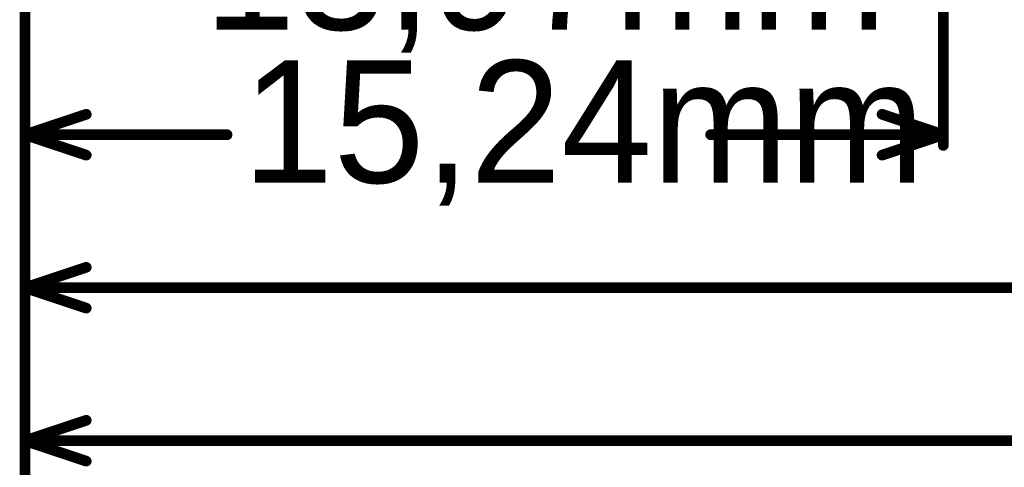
# Model space of a CAD drawing. Header units: millimetres. Extents: x 0 to 154, y -22 to 67.
# Tile 2 of 116: x -0.09 to 16.25, y -10.6 to -3.17. Entities that reach past the tile are written whole.
import ezdxf

# ---------------------------------------------------------------- set-up
doc = ezdxf.new("R2010")
doc.units = ezdxf.units.MM
doc.layers.add('Mechanical3', color=76, linetype='Continuous')

msp = doc.modelspace()

# ---------------------------------------------------------------- linework, layer by layer
at = {"layer": 'Mechanical3', "const_width": 0.178}
for points in [[(15.24, -5.258), (15.24, 54.026)], [(0, -10.338), (0, 0.711)], [(0, -17.958), (0, 0.711)], [(0, -20.498), (0, 0.711)], [(0, -5.258), (0, 0.711)], [(0, -7.798), (0, 0.711)], [(0, -12.878), (0, 0.711)], [(0, -15.418), (0, 0.711)], [(0, -5.08), (1.016, -4.741)], [(14.224, -4.741), (15.24, -5.08)], [(0, -5.08), (1.016, -5.419)], [(0, -5.08), (3.354, -5.08)], [(11.378, -5.08), (15.24, -5.08)], [(14.224, -5.419), (15.24, -5.08)], [(0, -7.62), (1.016, -7.281)], [(0, -7.62), (1.016, -7.959)], [(0, -7.62), (28.72, -7.62)], [(0, -10.16), (1.016, -9.821)], [(0, -10.16), (1.016, -10.499)], [(0, -10.16), (40.776, -10.16)]]:
    msp.add_lwpolyline(points, dxfattribs=at)
at = {"layer": 'Mechanical3', "const_width": 0.0889}
for points in [[(0.972, -4.741, 1), (1.06, -4.741, 1)], [(14.18, -4.741, 1), (14.268, -4.741, 1)], [(-0.044, -5.08, 1), (0.044, -5.08, 1)], [(-0.044, -5.08, 1), (0.044, -5.08, 1)], [(-0.044, -5.08, 1), (0.044, -5.08, 1)], [(3.309, -5.08, 1), (3.398, -5.08, 1)], [(11.334, -5.08, 1), (11.423, -5.08, 1)], [(15.196, -5.08, 1), (15.284, -5.08, 1)], [(15.196, -5.08, 1), (15.284, -5.08, 1)], [(15.196, -5.08, 1), (15.284, -5.08, 1)], [(-0.044, -5.258, 1), (0.044, -5.258, 1)], [(15.196, -5.258, 1), (15.284, -5.258, 1)], [(0.972, -5.419, 1), (1.06, -5.419, 1)], [(14.18, -5.419, 1), (14.268, -5.419, 1)], [(0.972, -7.281, 1), (1.06, -7.281, 1)], [(-0.044, -7.62, 1), (0.044, -7.62, 1)], [(-0.044, -7.62, 1), (0.044, -7.62, 1)], [(-0.044, -7.62, 1), (0.044, -7.62, 1)], [(-0.044, -7.798, 1), (0.044, -7.798, 1)], [(0.972, -7.959, 1), (1.06, -7.959, 1)], [(0.972, -9.821, 1), (1.06, -9.821, 1)], [(-0.044, -10.16, 1), (0.044, -10.16, 1)], [(-0.044, -10.16, 1), (0.044, -10.16, 1)], [(-0.044, -10.16, 1), (0.044, -10.16, 1)], [(-0.044, -10.338, 1), (0.044, -10.338, 1)], [(0.972, -10.499, 1), (1.06, -10.499, 1)]]:
    msp.add_lwpolyline(points, format="xyb", close=True, dxfattribs=at)

# ---------------------------------------------------------------- texts
at = {"layer": 'Mechanical3'}
for s, p in [('13,97mm', (2.973, -3.338)), ('15,24mm', (3.608, -5.878))]:
    msp.add_text(s, height=2.032, dxfattribs=at).set_placement(p)

doc.saveas('drawing.dxf')
